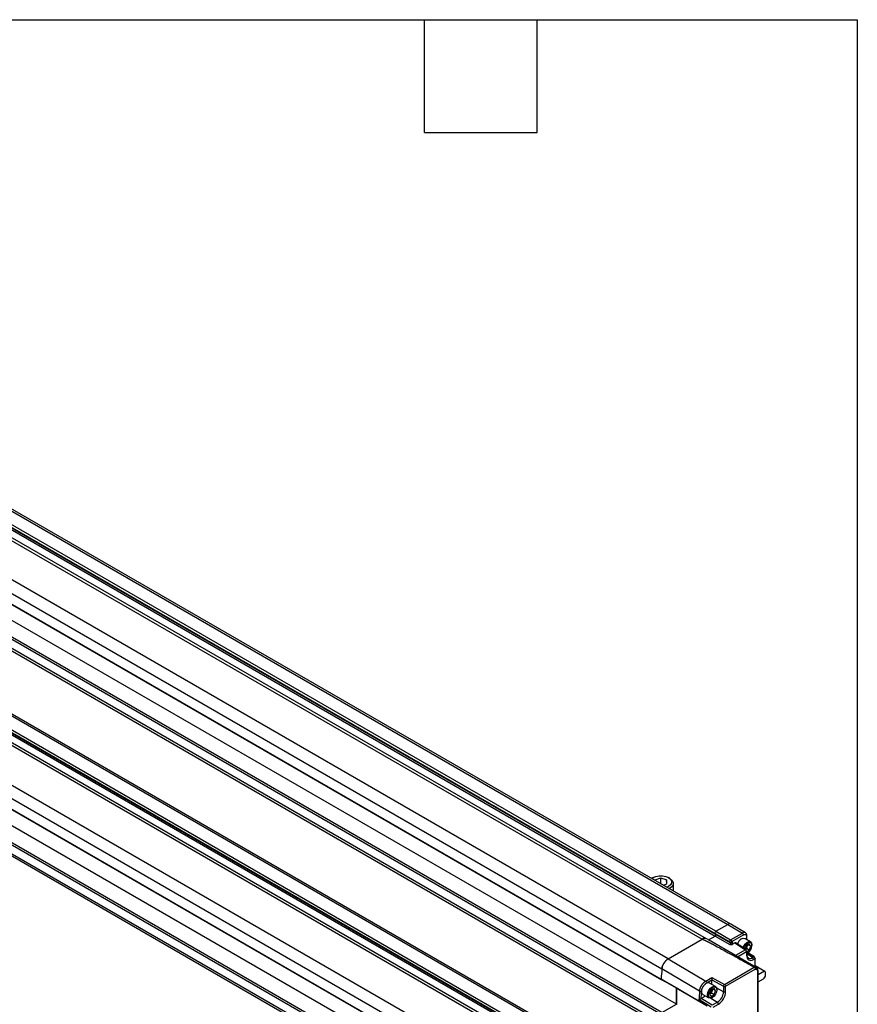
# Model space of a CAD drawing. Header units: millimetres. Extents: x 16 to 683, y 16 to 524.
# Tile 14 of 14: x 541 to 683, y 358 to 524. Entities that reach past the tile are written whole.
import ezdxf

# ---------------------------------------------------------------- set-up
doc = ezdxf.new("R2010")
doc.units = ezdxf.units.MM
doc.header["$LTSCALE"] = 2.5
doc.layers.add('TEXT', color=140, linetype='Continuous', lineweight=25)

msp = doc.modelspace()

# ---------------------------------------------------------------- linework, layer by layer
for p, q in [((448.65, 493.718), (660.782, 371.257)), ((661.282, 371.306), (449.15, 493.768)), ((446.498, 492.172), (658.63, 369.711)), ((446.525, 491.757), (658.657, 369.295)), ((446.618, 491.992), (658.75, 369.531)), ((658.784, 370.104), (446.652, 492.565)), ((444.319, 491.218), (656.451, 368.757)), ((657.201, 368.831), (445.069, 491.292)), ((650.723, 365.45), (438.591, 487.911)), ((437.537, 486.217), (649.669, 363.755)), ((437.402, 484.481), (649.534, 362.02)), ((437.543, 484.346), (649.675, 361.885)), ((652.138, 357.795), (440.006, 480.256)), ((649.534, 356.076), (437.402, 478.537)), ((649.675, 356.374), (437.543, 478.835)), ((649.669, 354.496), (437.537, 476.957)), ((437.841, 476.405), (649.973, 353.944)), ((438.591, 453.29), (650.723, 330.828)), ((649.669, 329.134), (437.537, 451.595)), ((649.534, 327.398), (437.402, 449.86)), ((649.675, 327.264), (437.543, 449.725)), ((627.106, 351.076), (458.465, 448.43)), ((652.138, 323.174), (440.006, 445.635)), ((631.437, 353.576), (471.631, 445.83)), ((631.73, 353.745), (471.924, 445.999)), ((437.402, 443.916), (649.534, 321.455)), ((437.543, 444.213), (649.675, 321.752)), ((627.545, 351.329), (467.489, 443.728)), ((629.022, 352.182), (469.479, 444.284)), ((628.676, 351.982), (469.506, 443.869)), ((628.926, 352.126), (469.599, 444.104)), ((469.612, 444.689), (629.439, 352.423)), ((437.537, 442.336), (649.669, 319.874)), ((437.841, 441.784), (649.973, 319.322)), ((648.166, 379.143), (647.965, 379.028)), ((649.408, 379.057), (648.466, 378.705)), ((650.437, 378.754), (649.408, 379.057)), ((649.408, 379.057), (649.408, 378.161)), ((650.497, 378.089), (650.437, 378.754)), ((650.437, 378.754), (650.437, 378.066)), ((650.971, 379.028), (650.771, 379.143)), ((649.94, 377.88), (649.847, 377.908)), ((649.912, 377.87), (650.497, 378.089)), ((650.771, 377.64), (650.52, 377.519)), ((651.593, 376.899), (651.593, 378.16)), ((658.784, 370.104), (660.782, 371.257)), ((658.784, 370.104), (660.782, 371.257)), ((660.782, 371.257), (663.258, 369.802)), ((663.746, 369.849), (661.285, 371.305)), ((650.719, 365.448), (656.451, 368.757)), ((657.458, 368.682), (657.201, 368.831)), ((657.524, 368.641), (658.657, 369.295)), ((658.63, 369.711), (658.75, 369.531)), ((658.63, 369.711), (661.125, 368.305)), ((658.63, 369.711), (658.75, 369.531)), ((658.657, 369.295), (661.134, 367.841)), ((658.75, 369.531), (661.245, 368.124)), ((658.784, 370.104), (661.261, 368.649)), ((661.261, 368.649), (663.258, 369.802)), ((661.473, 368.365), (663.434, 369.497)), ((664.624, 368.297), (663.643, 368.863)), ((663.942, 369.203), (663.942, 368.69)), ((664.016, 368.648), (664.016, 369.305)), ((665.573, 363.995), (657.502, 368.654)), ((661.245, 368.124), (661.125, 368.305)), ((661.473, 368.365), (661.575, 368.211)), ((661.584, 367.897), (661.966, 368.117)), ((661.966, 368.117), (663.776, 366.978)), ((663.908, 366.986), (662.087, 368.133)), ((663.886, 367.64), (663.686, 367.126)), ((663.762, 367.078), (663.936, 367.179)), ((664.396, 367.934), (663.886, 367.64)), ((663.936, 367.179), (664.064, 367.508)), ((664.396, 366.914), (663.936, 367.179)), ((664.064, 367.508), (664.181, 367.81)), ((664.651, 367.571), (664.209, 367.826)), ((664.651, 367.571), (664.396, 367.934)), ((664.396, 366.914), (664.651, 367.571)), ((664.857, 367.69), (664.857, 367.782)), ((650.719, 365.448), (657.078, 361.705)), ((663.776, 366.978), (662.091, 366.005)), ((662.443, 365.802), (663.951, 366.673)), ((663.951, 366.673), (663.951, 366.024)), ((664.025, 366.699), (664.396, 366.914)), ((664.025, 366.126), (664.025, 366.775)), ((664.061, 366.404), (664.025, 366.384)), ((664.96, 365.646), (664.025, 366.224)), ((664.025, 366.13), (664.025, 366.126)), ((664.061, 366.404), (664.141, 366.45)), ((664.129, 366.419), (665.168, 365.766)), ((665.295, 365.777), (664.183, 366.476)), ((665.168, 365.766), (664.96, 365.646)), ((665.131, 365.343), (665.339, 365.463)), ((665.339, 365.463), (665.339, 364.13)), ((665.412, 364.088), (665.412, 365.565)), ((660.23, 361.137), (665.253, 364.038)), ((667.042, 363.32), (665.412, 364.261)), ((666.946, 363.343), (665.412, 364.229)), ((656.023, 360.01), (649.665, 363.753)), ((657.078, 361.705), (658.108, 362.3)), ((658.108, 362.3), (660.23, 361.137)), ((660.406, 360.831), (665.395, 363.712)), ((665.808, 363.319), (665.808, 353.728)), ((665.882, 353.83), (665.882, 363.421)), ((666.946, 363.343), (665.882, 362.728)), ((667.146, 362.683), (667.146, 363.091)), ((649.534, 362.02), (649.675, 361.885)), ((649.676, 361.947), (649.535, 362.081)), ((649.729, 361.916), (649.675, 361.885)), ((652.138, 357.795), (652.138, 360.515)), ((652.173, 357.754), (652.173, 360.494)), ((657.253, 361.4), (658.113, 361.895)), ((658.702, 360.796), (657.72, 361.362)), ((658.113, 361.895), (660.058, 360.828)), ((658.113, 361.136), (658.113, 361.895)), ((660.058, 359.892), (658.905, 360.513)), ((660.058, 360.828), (660.058, 359.892)), ((660.406, 359.895), (660.406, 360.831)), ((665.882, 361.544), (666.792, 362.07)), ((656.277, 358.777), (656.988, 359.188)), ((656.596, 359.414), (657.577, 358.848)), ((657.964, 360.139), (657.708, 359.481)), ((657.708, 359.481), (657.964, 359.118)), ((657.719, 359.507), (657.759, 359.531)), ((657.759, 359.531), (657.72, 359.51)), ((657.759, 359.531), (658.014, 359.678)), ((657.923, 358.813), (659.038, 358.125)), ((658.474, 360.434), (657.964, 360.139)), ((657.964, 359.118), (658.474, 359.413)), ((658.014, 359.678), (658.142, 360.007)), ((658.474, 359.413), (658.014, 359.678)), ((658.139, 358.903), (658.219, 358.949)), ((658.142, 360.007), (658.259, 360.31)), ((658.729, 360.07), (658.287, 360.326)), ((658.729, 360.07), (658.474, 360.434)), ((658.474, 359.413), (658.729, 360.07)), ((658.935, 360.189), (658.935, 360.281)), ((649.675, 356.374), (652.138, 357.795)), ((657.955, 357.318), (655.91, 358.589)), ((658.138, 357.605), (656.262, 358.769)), ((659.038, 358.125), (658.138, 357.605)), ((658.308, 357.302), (659.209, 357.822))]:
    msp.add_line(p, q)
at = {"flags": 128}
for points in [[(647.957, 378.999), (648.166, 379.143), (648.632, 379.339), (649.18, 379.442), (649.756, 379.442), (650.304, 379.339), (650.771, 379.143), (651.109, 378.874), (651.287, 378.558), (651.287, 378.225), (651.109, 377.909), (650.771, 377.64), (650.771, 377.64)], [(650.971, 379.028), (651.079, 378.961), (651.416, 378.651), (651.58, 378.298), (651.556, 377.932), (651.347, 377.587), (650.971, 377.293)], [(663.08, 368.807), (663.384, 368.913), (663.643, 368.863)], [(663.354, 367.335), (663.499, 367.647), (663.757, 367.995), (664.061, 368.241), (664.366, 368.347), (664.624, 368.297), (664.796, 368.098), (664.857, 367.782)], [(663.491, 367.249), (663.634, 367.569), (663.867, 367.882), (664.141, 368.103), (664.415, 368.199), (664.647, 368.153), (664.802, 367.975), (664.857, 367.69)], [(649.535, 362.081), (650.095, 361.756), (652.335, 360.453), (654.735, 359.057), (657.135, 357.661)], [(649.676, 361.947), (650.236, 361.621), (652.476, 360.318), (654.876, 358.922), (657.276, 357.526)], [(658.139, 358.903), (657.835, 358.797), (657.577, 358.848), (657.404, 359.046), (657.344, 359.363), (657.404, 359.749), (657.577, 360.147), (657.835, 360.495), (658.139, 360.74), (658.444, 360.846), (658.702, 360.796), (658.874, 360.598), (658.935, 360.281), (658.935, 360.281)], [(658.935, 360.189), (658.88, 359.841), (658.725, 359.484), (658.493, 359.17), (658.219, 358.949), (657.945, 358.854), (657.712, 358.899), (657.557, 359.078), (657.503, 359.363), (657.557, 359.71), (657.712, 360.068), (657.945, 360.382), (658.219, 360.603), (658.493, 360.698), (658.725, 360.653), (658.88, 360.474), (658.935, 360.189)], [(656.596, 359.414), (656.454, 359.554), (656.364, 359.869)]]:
    msp.add_lwpolyline(points, dxfattribs=at)
for centre, radius, start, end in [((661.072, 370.876), 0.478, 63.53137, 127.30458), ((661.075, 370.848), 0.503, 65.69288, 125.61758), ((656.889, 368.153), 0.746, 65.30813, 126.00233), ((656.889, 368.154), 0.745, 65.26199, 126.04847), ((658.945, 369.814), 0.332, 119.01799, 198.00011), ((658.945, 369.814), 0.332, 119.01799, 198.00011), ((658.561, 369.469), 0.199, 299.01799, 18.00011), ((658.561, 369.469), 0.199, 299.01799, 18.00011), ((664.028, 367.34), 1.748, 122.86328, 159.80041), ((663.539, 369.436), 0.462, 62.57874, 127.39856), ((663.049, 369.479), 0.385, 2.6294, 57.08191), ((663.89, 369.318), 0.126, 294.46468, 353.59421), ((661.017, 368.05), 0.24, 299.01799, 18.00011), ((661.355, 368.376), 0.275, 246.44176, 323.17506), ((663.13, 367.859), 0.998, 308.84424, 339.37497), ((663.398, 367.711), 1.459, 295.43703, 359.1683), ((663.298, 367.816), 0.826, 338.06198, 357.23792), ((651.99, 363.487), 2.336, 122.8418, 173.39588), ((663.849, 366.875), 0.126, 61.97126, 125.27276), ((663.901, 366.137), 0.124, 293.82084, 354.85902), ((664.549, 366.185), 0.678, 243.52907, 307.30481), ((664.745, 365.325), 0.386, 2.6952, 56.14996), ((665.24, 365.671), 0.119, 62.71994, 127.42131), ((665.338, 363.454), 0.59, 66.5421, 98.23501), ((703.281, 358.734), 53.847, 174.64964, 176.50193), ((703.332, 358.728), 53.902, 174.65031, 176.43277), ((666.378, 362.717), 0.768, 302.60548, 357.39452), ((666.934, 363.128), 0.215, 349.97451, 86.67657), ((657.48, 360.671), 0.732, 70.86512, 145.55893), ((709.793, 355.045), 53.999, 174.72521, 176.23769), ((657.242, 360.339), 0.959, 302.63797, 339.77289), ((657.376, 360.316), 0.826, 338.06198, 357.23792), ((657.843, 359.993), 2.217, 302.60548, 357.39452), ((660.228, 360.239), 0.386, 243.854, 297.30065), ((658.823, 357.804), 0.386, 2.6952, 56.14996)]:
    msp.add_arc(centre, radius, start, end)
for points, knots in [([(656.451, 368.757), (656.453, 368.757), (656.457, 368.759), (656.467, 368.759), (656.479, 368.758), (656.493, 368.755), (656.51, 368.751), (656.53, 368.745), (656.552, 368.738), (656.577, 368.729), (656.604, 368.719), (656.634, 368.707), (656.667, 368.693), (656.702, 368.678), (656.74, 368.662), (656.781, 368.643), (656.825, 368.624), (656.871, 368.602), (656.919, 368.58), (656.971, 368.555), (657.025, 368.529), (657.081, 368.502), (657.141, 368.473), (657.203, 368.442), (657.267, 368.41), (657.335, 368.376), (657.405, 368.341), (657.477, 368.304), (657.552, 368.265), (657.63, 368.225), (657.711, 368.184), (657.794, 368.141), (657.88, 368.096), (657.968, 368.05), (658.059, 368.002), (658.153, 367.952), (658.25, 367.902), (658.349, 367.849), (658.45, 367.795), (658.555, 367.739), (658.662, 367.682), (659.056, 367.471), (659.791, 367.073), (660.919, 366.455), (662.216, 365.737), (663.68, 364.921), (664.71, 364.343), (665.253, 364.038)], [0, 0, 0, 0, 0.0006072, 0.0013599, 0.0023407, 0.0035878, 0.0051195, 0.0069456, 0.0090718, 0.0115018, 0.014238, 0.0172819, 0.020635, 0.024298, 0.0282716, 0.0325565, 0.037153, 0.0420615, 0.0472823, 0.0528156, 0.0586616, 0.0648205, 0.0712925, 0.0780776, 0.085176, 0.0925877, 0.1003129, 0.1083517, 0.116704, 0.12537, 0.1343497, 0.1436431, 0.1532503, 0.1631714, 0.1734063, 0.1839551, 0.1948179, 0.2059946, 0.2174852, 0.2292899, 0.2414086, 0.2538413, 0.3633005, 0.4926426, 0.6418717, 0.8109902, 1, 1, 1, 1]), ([(663.434, 369.497), (663.441, 369.501), (663.471, 369.518), (663.537, 369.548), (663.626, 369.569), (663.718, 369.565), (663.797, 369.536), (663.86, 369.482), (663.899, 369.422), (663.92, 369.365), (663.935, 369.298), (663.94, 369.24), (663.942, 369.203)], [0, 0, 0, 0, 0.0290392, 0.1123725, 0.2498566, 0.374767, 0.499673, 0.6336539, 0.7496179, 0.8023335, 0.8743461, 1, 1, 1, 1]), ([(664.011, 369.304), (664.012, 369.323), (664.019, 369.415), (663.98, 369.567), (663.895, 369.742), (663.792, 369.808), (663.748, 369.837)], [0, 0, 0, 0, 0.08594812, 0.40689074, 0.74603023, 1, 1, 1, 1]), ([(661.125, 368.305), (661.112, 368.324), (661.105, 368.351), (661.106, 368.414), (661.113, 368.449), (661.141, 368.518), (661.16, 368.552), (661.207, 368.61), (661.234, 368.634), (661.261, 368.649)], [0, 0, 0, 0, 0.25, 0.25, 0.5, 0.5, 0.75, 0.75, 1, 1, 1, 1]), ([(661.125, 368.305), (661.132, 368.301), (661.144, 368.295), (661.17, 368.286), (661.205, 368.279), (661.251, 368.277), (661.303, 368.284), (661.351, 368.298), (661.398, 368.318), (661.437, 368.339), (661.461, 368.357), (661.473, 368.365)], [0, 0, 0, 0, 0.0683431, 0.12502056, 0.24934463, 0.37309043, 0.49655548, 0.65488072, 0.74498376, 0.88355638, 1, 1, 1, 1]), ([(661.134, 367.841), (661.155, 367.84), (661.191, 367.838), (661.248, 367.836), (661.303, 367.835), (661.361, 367.838), (661.419, 367.844), (661.478, 367.855), (661.535, 367.872), (661.568, 367.888), (661.584, 367.897)], [0, 0, 0, 0, 0.1331421, 0.2315717, 0.3566708, 0.4758438, 0.5984117, 0.7270152, 0.8611806, 1, 1, 1, 1]), ([(661.261, 368.649), (661.269, 368.644), (661.285, 368.634), (661.307, 368.615), (661.328, 368.596), (661.347, 368.576), (661.363, 368.557), (661.378, 368.538), (661.401, 368.506), (661.429, 368.461), (661.455, 368.407), (661.467, 368.379), (661.473, 368.365)], [0, 0, 0, 0, 0.0870794, 0.1687773, 0.2451033, 0.316069, 0.3816896, 0.4419849, 0.4969807, 0.6774417, 0.8447558, 1, 1, 1, 1]), ([(662.094, 368.127), (662.087, 368.131), (662.072, 368.14), (662.042, 368.143), (662.006, 368.137), (661.98, 368.124), (661.966, 368.117)], [0, 0, 0, 0, 0.1960652, 0.4540865, 0.7220645, 1, 1, 1, 1]), ([(649.665, 363.753), (649.672, 363.832), (649.686, 363.912), (649.723, 364.075), (649.747, 364.159), (649.807, 364.326), (649.841, 364.408), (649.92, 364.571), (649.964, 364.651), (650.061, 364.806), (650.112, 364.88), (650.222, 365.02), (650.281, 365.087), (650.401, 365.21), (650.462, 365.265), (650.589, 365.366), (650.654, 365.41), (650.719, 365.448)], [0, 0, 0, 0, 0.125, 0.125, 0.25, 0.25, 0.375, 0.375, 0.5, 0.5, 0.625, 0.625, 0.75, 0.75, 0.875, 0.875, 1, 1, 1, 1]), ([(663.951, 366.673), (663.951, 366.726), (663.933, 366.79), (663.868, 366.903), (663.822, 366.951), (663.776, 366.978)], [0, 0, 0, 0, 0.5, 0.5, 1, 1, 1, 1]), ([(663.951, 366.673), (663.971, 366.687), (664.009, 366.716), (664.03, 366.755), (664.024, 366.774), (664.024, 366.775)], [0, 0, 0, 0, 0.4890051, 0.9780101, 1, 1, 1, 1]), ([(663.951, 366.024), (663.951, 365.663), (664.076, 365.389), (664.518, 365.133), (664.818, 365.163), (665.131, 365.343)], [0, 0, 0, 0, 0.5, 0.5, 1, 1, 1, 1]), ([(664.245, 365.59), (664.205, 365.617), (664.119, 365.675), (664.036, 365.873), (664.032, 366.058), (664.03, 366.131)], [0, 0, 0, 0, 0.3533715, 0.7457369, 1, 1, 1, 1]), ([(665.168, 365.766), (665.176, 365.761), (665.191, 365.751), (665.212, 365.732), (665.231, 365.714), (665.247, 365.695), (665.261, 365.678), (665.272, 365.662), (665.281, 365.647), (665.296, 365.622), (665.312, 365.589), (665.327, 365.547), (665.335, 365.511), (665.339, 365.483), (665.339, 365.468), (665.339, 365.463)], [0, 0, 0, 0, 0.08724697, 0.1674346, 0.24056043, 0.30662228, 0.3656182, 0.41754646, 0.46240557, 0.50019427, 0.64512219, 0.74999294, 0.85764884, 0.95551784, 1, 1, 1, 1]), ([(665.412, 365.565), (665.412, 365.565), (665.418, 365.547), (665.397, 365.508), (665.358, 365.478), (665.339, 365.463)], [0, 0, 0, 0, 0.0054875, 0.5027437, 1, 1, 1, 1]), ([(665.253, 364.038), (665.261, 364.033), (665.275, 364.025), (665.293, 364.009), (665.308, 363.995), (665.326, 363.974), (665.347, 363.943), (665.372, 363.896), (665.391, 363.84), (665.401, 363.775), (665.397, 363.733), (665.395, 363.712)], [0, 0, 0, 0, 0.0807725, 0.1497719, 0.2069984, 0.2524578, 0.3730473, 0.5022959, 0.6546493, 0.8205815, 1, 1, 1, 1]), ([(665.573, 363.995), (665.609, 363.978), (665.652, 363.957), (665.68, 363.915), (665.684, 363.909)], [0, 0, 0, 0, 0.8567762, 1, 1, 1, 1]), ([(665.882, 363.421), (665.879, 363.469), (665.874, 363.568), (665.832, 363.703), (665.769, 363.825), (665.71, 363.886), (665.68, 363.917)], [0, 0, 0, 0, 0.2439083, 0.4936849, 0.7465188, 1, 1, 1, 1]), ([(658.108, 362.3), (658.108, 362.29), (658.109, 362.273), (658.109, 362.245), (658.11, 362.22), (658.111, 362.187), (658.111, 362.144), (658.112, 362.088), (658.112, 362.034), (658.113, 361.982), (658.113, 361.935), (658.113, 361.908), (658.113, 361.895)], [0, 0, 0, 0, 0.0980814, 0.1827205, 0.2539207, 0.3116905, 0.452849, 0.5752418, 0.6941389, 0.8031624, 0.9042924, 1, 1, 1, 1]), ([(665.632, 363.673), (665.687, 363.648), (665.732, 363.603), (665.793, 363.481), (665.808, 363.404), (665.808, 363.319)], [0, 0, 0, 0, 0.5, 0.5, 1, 1, 1, 1]), ([(665.808, 363.319), (665.828, 363.333), (665.867, 363.363), (665.888, 363.402), (665.882, 363.421), (665.882, 363.421)], [0, 0, 0, 0, 0.49886832, 0.99773664, 1, 1, 1, 1]), ([(656.023, 360.01), (656.025, 360.034), (656.03, 360.082), (656.042, 360.157), (656.058, 360.235), (656.077, 360.315), (656.1, 360.397), (656.128, 360.48), (656.159, 360.565), (656.194, 360.65), (656.233, 360.735), (656.275, 360.82), (656.321, 360.904), (656.378, 360.999), (656.45, 361.107), (656.537, 361.225), (656.634, 361.339), (656.738, 361.447), (656.848, 361.546), (656.962, 361.634), (657.039, 361.681), (657.078, 361.705)], [0, 0, 0, 0, 0.038215, 0.0772384, 0.1170311, 0.1575469, 0.1987331, 0.2405304, 0.282873, 0.3256895, 0.3689031, 0.4124323, 0.4561921, 0.5000946, 0.5654583, 0.6336122, 0.7041582, 0.7766242, 0.8504759, 0.9251346, 1, 1, 1, 1]), ([(656.366, 359.982), (656.367, 360.003), (656.37, 360.042), (656.376, 360.099), (656.384, 360.147), (656.391, 360.187), (656.397, 360.219), (656.413, 360.287), (656.446, 360.399), (656.507, 360.55), (656.584, 360.7), (656.663, 360.825), (656.74, 360.93), (656.808, 361.013), (656.854, 361.061), (656.876, 361.085)], [0, 0, 0, 0, 0.0573238, 0.1072191, 0.1496004, 0.1844069, 0.2115985, 0.2311464, 0.358982, 0.4948334, 0.6156517, 0.7472811, 0.8368347, 0.921071, 1, 1, 1, 1]), ([(657.078, 361.705), (657.124, 361.678), (657.17, 361.629), (657.235, 361.517), (657.253, 361.453), (657.253, 361.4)], [0, 0, 0, 0, 0.5, 0.5, 1, 1, 1, 1]), ([(660.058, 360.828), (660.059, 360.881), (660.077, 360.945), (660.141, 361.06), (660.186, 361.109), (660.23, 361.137)], [0, 0, 0, 0, 0.5, 0.5, 1, 1, 1, 1]), ([(660.058, 360.828), (660.067, 360.823), (660.086, 360.814), (660.117, 360.804), (660.152, 360.795), (660.191, 360.79), (660.234, 360.788), (660.28, 360.791), (660.323, 360.799), (660.367, 360.812), (660.391, 360.824), (660.406, 360.831)], [0, 0, 0, 0, 0.09321106, 0.18722401, 0.28500236, 0.38881283, 0.50015434, 0.61667692, 0.75009131, 0.85364415, 1, 1, 1, 1]), ([(660.23, 361.137), (660.276, 361.109), (660.322, 361.061), (660.387, 360.948), (660.406, 360.884), (660.406, 360.831)], [0, 0, 0, 0, 0.5, 0.5, 1, 1, 1, 1]), ([(656.366, 359.982), (656.319, 359.964), (656.256, 359.956), (656.13, 359.966), (656.067, 359.984), (656.023, 360.01)], [0, 0, 0, 0, 0.5, 0.5, 1, 1, 1, 1]), ([(659.209, 357.822), (659.526, 358.005), (659.831, 358.327), (660.279, 359.104), (660.406, 359.529), (660.406, 359.895)], [0, 0, 0, 0, 0.5, 0.5, 1, 1, 1, 1]), ([(655.91, 358.589), (655.915, 358.591), (655.928, 358.598), (655.957, 358.613), (655.997, 358.635), (656.046, 358.66), (656.094, 358.685), (656.141, 358.709), (656.186, 358.732), (656.227, 358.752), (656.251, 358.764), (656.262, 358.769)], [0, 0, 0, 0, 0.0575703, 0.1524863, 0.3089975, 0.4500895, 0.5725183, 0.6929062, 0.8031372, 0.904823, 1, 1, 1, 1])]:
    msp.add_open_spline(points, degree=3, knots=knots)
for points in [[(661.584, 367.897), (661.626, 368.023), (661.622, 368.14), (661.575, 368.211)], [(665.632, 363.673), (665.697, 363.795), (665.67, 363.939), (665.573, 363.995)], [(665.395, 363.712), (665.481, 363.718), (665.561, 363.705), (665.632, 363.673)], [(656.876, 361.085), (656.994, 361.216), (657.124, 361.325), (657.253, 361.4)], [(656.262, 358.769), (656.267, 358.772), (656.272, 358.775), (656.277, 358.777)], [(656.277, 358.777), (656.302, 359.139), (656.331, 359.503), (656.364, 359.869)], [(656.364, 359.981), (656.362, 359.942), (656.362, 359.905), (656.364, 359.869)]]:
    msp.add_open_spline(points, degree=3)
at = {"layer": 'TEXT'}
for p, q in [((15.875, 523.875), (682.625, 523.875)), ((609.6, 504.825), (609.6, 523.875)), ((628.65, 504.825), (628.65, 523.875)), ((682.625, 523.875), (682.625, 15.875)), ((609.6, 504.825), (628.65, 504.825))]:
    msp.add_line(p, q, dxfattribs=at)

doc.saveas('drawing.dxf')
